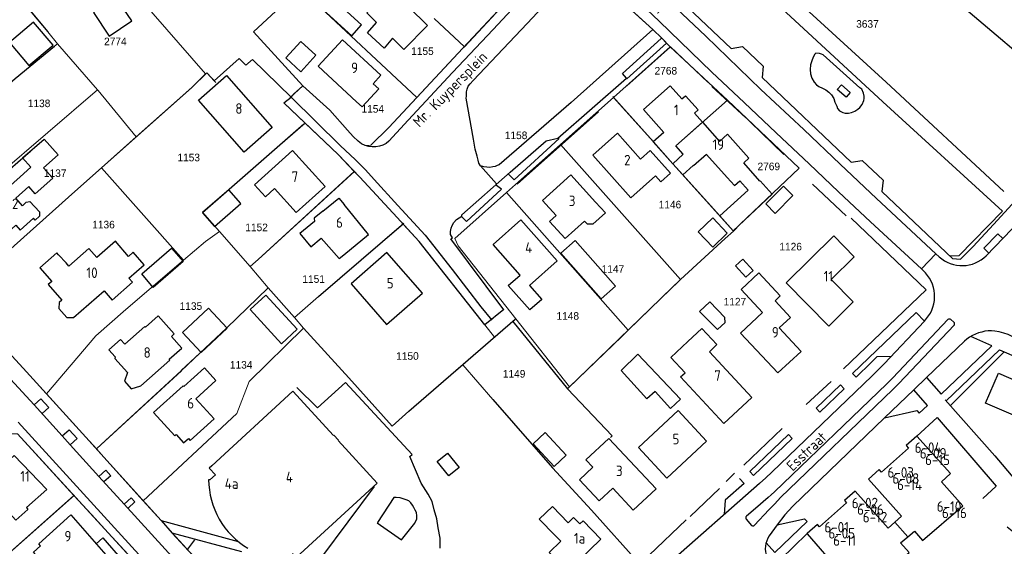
# Model space of a CAD drawing. Header units: metres. Extents: x 233874 to 239264, y 443832 to 448222.
# Tile 75 of 198: x 235729 to 235963, y 445116 to 445241. Entities that reach past the tile are written whole.
import ezdxf
from ezdxf.enums import TextEntityAlignment as Align

# ---------------------------------------------------------------- set-up
doc = ezdxf.new("R2010")
doc.units = ezdxf.units.M
doc.header["$MEASUREMENT"] = 0
doc.linetypes.add('DGN3', pattern=[54.868356, 36.578904, -18.289452])
for name, color, linetype in [('DAKRAND', 4, 'Continuous'), ('DAKRAND-BYG', 4, 'Continuous'), ('Goud-kadastrale grenzen', 13, 'Continuous'), ('HEG', 253, 'Continuous'), ('HEK', 253, 'Continuous'), ('HOOFDGEBOUW', 4, 'Continuous'), ('HUISNUMMER', 253, 'Continuous'), ('KANTVERH', 253, 'Continuous'), ('KANTWATER', 153, 'Continuous'), ('KUNSTWERK', 253, 'Continuous'), ('MUUR', 253, 'Continuous'), ('RASTER', 253, 'Continuous'), ('STRAATNAAM', 253, 'Continuous'), ('TUSSENMUUR', 253, 'Continuous')]:
    doc.layers.add(name, color=color, linetype=linetype)
for name, color, linetype, lineweight in [('G01 kadestrale perceelsgrens', 73, 'Continuous', 0), ('G02 kadestrale sectiegrens', 73, 'DGN3', 30), ('Z01 perceelnummer', 73, 'Continuous', 13)]:
    doc.layers.add(name, color=color, linetype=linetype, lineweight=lineweight)
doc.styles.get("Standard").update_dxf_attribs({"font": 'iso.shx'})
doc.styles.add('Styledgn001', font='dgn001.shx')

# ---------------------------------------------------------------- blocks, each defined once
blk = doc.blocks.new('A$C1532452F')
at = {"layer": 'G01 kadestrale perceelsgrens'}
for p, q in [((235740.317, 445265.806), (235772.839, 445228.463)), ((235720.511, 445256.268), (235735.385, 445238.436)), ((235862.604, 445254.057), (235879.062, 445239.034)), ((235795.489, 445248.622), (235823.046, 445222.898)), ((235834.365, 445234.921), (235845.437, 445246.835)), ((235827.102, 445241.654), (235834.365, 445234.921)), ((235735.385, 445238.436), (235737.669, 445235.655)), ((235879.062, 445239.034), (235881.2, 445236.966)), ((235736.923, 445235.084), (235737.669, 445235.655)), ((235737.669, 445235.655), (235747.191, 445224.709)), ((235881.2, 445236.966), (235883.228, 445234.946)), ((235869.709, 445222.911), (235883.228, 445234.946)), ((235883.228, 445234.946), (235896.827, 445222.232)), ((235703.29, 445187.128), (235747.191, 445224.709)), ((235747.191, 445224.709), (235747.345, 445224.531)), ((235747.345, 445224.531), (235756.307, 445213.544)), ((235791.41, 445221.618), (235793.203, 445222.983)), ((235796.467, 445216.827), (235791.41, 445221.618)), ((235857.144, 445211.726), (235869.709, 445222.911)), ((235896.827, 445222.232), (235913.823, 445206.117)), ((235796.467, 445216.827), (235778.422, 445201.128)), ((235748.111, 445206.214), (235756.307, 445213.544)), ((235810.719, 445211.519), (235812.122, 445211.594)), ((235844.355, 445200.34), (235857.144, 445211.726)), ((235857.144, 445211.726), (235885.651, 445179.693)), ((235740.238, 445199.206), (235748.111, 445206.214)), ((235748.111, 445206.214), (235767.608, 445184.299)), ((235785.298, 445184.43), (235808.15, 445205.293)), ((235883.862, 445207.161), (235898.263, 445191.16)), ((235899.854, 445192.84), (235913.823, 445206.117)), ((235713.825, 445175.638), (235740.238, 445199.206)), ((235844.355, 445200.34), (235873.23, 445167.65)), ((235799.651, 445175.626), (235819.742, 445192.844)), ((235898.263, 445191.16), (235899.854, 445192.84)), ((235776.127, 445191.097), (235783.427, 445182.729)), ((235885.651, 445179.693), (235896.301, 445189.405)), ((235896.301, 445189.405), (235898.263, 445191.16)), ((235783.427, 445182.729), (235785.298, 445184.43)), ((235783.427, 445182.729), (235787.704, 445177.686)), ((235885.254, 445179.28), (235885.651, 445179.693)), ((235777.804, 445168.131), (235787.704, 445177.686)), ((235787.704, 445177.686), (235793.994, 445170.66)), ((235883.931, 445177.994), (235885.254, 445179.28)), ((235793.994, 445170.66), (235799.651, 445175.626)), ((235793.994, 445170.66), (235796.095, 445168.115)), ((235841.438, 445165.957), (235846.575, 445170.382)), ((235846.575, 445170.382), (235859.277, 445154.191)), ((235771.455, 445162.188), (235777.804, 445168.131)), ((235796.095, 445168.115), (235806.833, 445156.33)), ((235839.176, 445168.952), (235841.438, 445165.957)), ((235833.935, 445159.466), (235841.438, 445165.957)), ((235859.277, 445154.191), (235871.717, 445166.191)), ((235871.717, 445166.191), (235873.23, 445167.65)), ((235833.935, 445159.466), (235841.086, 445151.168)), ((235806.833, 445156.33), (235817.134, 445144.858)), ((235746.886, 445139.463), (235747.026, 445139.587)), ((235721.305, 445110.48), (235741.568, 445128.402)), ((235758.032, 445127.124), (235762.25, 445122.472)), ((235762.25, 445122.472), (235764.93, 445119.514)), ((235764.93, 445119.514), (235774.744, 445108.823))]:
    blk.add_line(p, q, dxfattribs=at)
at = {"layer": 'G01 kadestrale perceelsgrens', "flags": 128}
for points in [[(235910.107, 445280.929), (235934.34, 445260.073), (235972.501, 445227.688), (235973.927, 445226.518)], [(235795.904, 445225.679), (235784.206, 445238.495), (235791.634, 445245.384)], [(235723.357, 445223.659), (235727.632, 445227.384), (235736.923, 445235.084)], [(235823.046, 445222.898), (235833.973, 445234.556), (235834.365, 445234.921)], [(235774.858, 445226.849), (235780.83, 445232.176), (235782.396, 445230.577), (235783.98, 445231.895), (235793.203, 445222.983)], [(235772.839, 445228.463), (235773.127, 445228.74), (235774.858, 445226.849)], [(235756.307, 445213.544), (235769.527, 445225.284), (235772.839, 445228.463)], [(235793.203, 445222.983), (235793.747, 445223.645), (235795.904, 445225.679)], [(235795.904, 445225.679), (235802.324, 445219.839), (235806.536, 445215.134), (235807.856, 445213.654), (235809.079, 445212.539), (235809.897, 445211.899), (235810.719, 445211.519)], [(235812.122, 445211.594), (235816.359, 445215.764), (235823.046, 445222.898)], [(235869.709, 445222.911), (235879.233, 445212.359), (235883.862, 445207.161)], [(235883.862, 445207.161), (235886.324, 445209.395), (235884.53, 445211.413), (235896.827, 445222.232)], [(235796.467, 445216.827), (235804.343, 445209.366), (235808.15, 445205.293)], [(235808.15, 445205.293), (235809.475, 445203.967), (235818.31, 445194.393), (235819.742, 445192.844)], [(235778.422, 445201.128), (235772.129, 445195.685), (235776.127, 445191.097)], [(235844.355, 445200.34), (235832.052, 445189.388), (235832.848, 445187.684), (235846.575, 445170.382)], [(235819.742, 445192.844), (235823.591, 445188.681), (235839.176, 445168.952)], [(235767.608, 445184.299), (235772.82, 445188.715), (235776.127, 445191.097)], [(235735.01, 445152.551), (235746.739, 445166.312), (235753.901, 445172.558), (235767.608, 445184.299)], [(235873.23, 445167.65), (235881.018, 445175.163), (235883.931, 445177.994)], [(235713.825, 445175.638), (235718.659, 445170.378), (235729.46, 445158.627), (235735.01, 445152.551)], [(235758.032, 445127.124), (235780.263, 445147.841), (235783.208, 445155.446), (235796.095, 445168.115)], [(235747.026, 445139.587), (235767.029, 445157.985), (235771.455, 445162.188)], [(235817.134, 445144.858), (235821.153, 445148.408), (235833.935, 445159.466)], [(235735.01, 445152.551), (235744.385, 445142.286), (235746.886, 445139.463)], [(235746.886, 445139.463), (235748.647, 445137.476), (235758.032, 445127.124)]]:
    blk.add_lwpolyline(points, dxfattribs=at)
at = {"layer": 'G02 kadestrale sectiegrens'}
blk.add_line((235728.156, 445143.032), (235741.568, 445128.402), dxfattribs=at)
at = {"layer": 'G02 kadestrale sectiegrens', "flags": 128}
blk.add_lwpolyline([(235741.568, 445128.402), (235745.699, 445123.896), (235749.683, 445119.55), (235758.265, 445110.292), (235758.16, 445110.19), (235760.438, 445107.775)], dxfattribs=at)
at = {"layer": 'Z01 perceelnummer', "linetype": 'Continuous', "lineweight": 13, "style": 'Styledgn001'}
for s, p in [('3637', (235930.073, 445240.342)), ('2774', (235751.395, 445236.186)), ('1155', (235824.346, 445233.881)), ('2768', (235882.177, 445229.232)), ('1138', (235733.273, 445221.49)), ('1154', (235812.549, 445220.187)), ('1158', (235846.595, 445213.903)), ('1153', (235768.82, 445208.644)), ('1137', (235737.11, 445204.914)), ('2769', (235906.634, 445206.521)), ('1146', (235883.152, 445197.472)), ('1136', (235748.583, 445192.711)), ('1152', (235784.95, 445192.049)), ('1126', (235911.827, 445187.488)), ('1147', (235869.605, 445182.179)), ('1151', (235798.507, 445179.788)), ('1127', (235898.587, 445174.418)), ('1135', (235769.348, 445173.376)), ('1148', (235858.879, 445171.036)), ('1150', (235820.788, 445161.532)), ('1134', (235781.291, 445159.429)), ('1149', (235846.131, 445157.3))]:
    blk.add_text(s, height=1.8, dxfattribs=at).set_placement(p, align=Align.MIDDLE_CENTER)

msp = doc.modelspace()

# ---------------------------------------------------------------- linework, layer by layer
at = {"layer": 'DAKRAND'}
for p, q in [((235883.86, 445207.16), (235886.2, 445204.56)), ((235886.2, 445204.56), (235888.66, 445206.77)), ((235898.17, 445191.26), (235907.44, 445199.94)), ((235894.98, 445194.8), (235898.17, 445191.26)), ((235739.68, 445183.62), (235737.91, 445185.55))]:
    msp.add_line(p, q, dxfattribs=at)
for points in [[(235817.22, 445236.94), (235815.25, 445234.57), (235811.33, 445238.23), (235813.44, 445240.69)], [(235881.69, 445214.61), (235879.18, 445212.36), (235883.86, 445207.16)], [(235729.37, 445208.53), (235734.52, 445212.99), (235737.81, 445209.29), (235734.34, 445206.2), (235736.51, 445203.76), (235732.35, 445200.05), (235730.84, 445201.75)], [(235896.73, 445203.9), (235898.46, 445201.96), (235899.77, 445203.14), (235901.77, 445200.92), (235894.98, 445194.8)], [(235729.3, 445197.2), (235730.24, 445198.03), (235731.08, 445198.16), (235733.35, 445195.72), (235733.38, 445194.71), (235732.34, 445193.79), (235731.96, 445194.22)], [(235865.5, 445198.02), (235867.81, 445195.48), (235864.86, 445192.8), (235863.53, 445192.83), (235862.82, 445193.55)], [(235800.31, 445189.49), (235804.55, 445184.65), (235805.66, 445185.57)], [(235754.62, 445180.02), (235758.23, 445183.17), (235755.64, 445186.14), (235754.55, 445185.18)], [(235908.11, 445174.6), (235909.36, 445175.77), (235904.27, 445181.24), (235900.06, 445177.32), (235905.16, 445171.85)], [(235753.61, 445164.36), (235758.4, 445168.54), (235758.58, 445168.39), (235761.53, 445171.04), (235765.38, 445166.75), (235764.74, 445166.15)], [(235887.42, 445164.98), (235883.34, 445161.17), (235886.74, 445157.52)], [(235730.25, 445125.54), (235730.64, 445125.1), (235727.73, 445122.53), (235721.83, 445128.97)], [(235855.87, 445118.9), (235852.08, 445122.8), (235855.21, 445125.84), (235859, 445121.94)]]:
    msp.add_lwpolyline(points, dxfattribs=at)
at = {"layer": 'DAKRAND-BYG'}
for points in [[(235746.2, 445243.07), (235749.96, 445237.47), (235755.3, 445241.08), (235751.54, 445246.68), (235746.2, 445243.07)], [(235809.91, 445240.1), (235802.16, 445247.17), (235799.79, 445244.57), (235807.54, 445237.51), (235809.91, 445240.1)], [(235731.95, 445240.8), (235726.22, 445235.93), (235730.85, 445230.47), (235736.59, 445235.34), (235731.95, 445240.8)], [(235795.48, 445236.21), (235791.87, 445232.3), (235795.46, 445228.99), (235799.06, 445232.89), (235795.48, 445236.21)], [(235774.94, 445192.28), (235781.18, 445197.75), (235778.36, 445200.97), (235772.12, 445195.5), (235774.94, 445192.28)], [(235908.16, 445195.38), (235912.36, 445199.62), (235910.1, 445201.85), (235905.91, 445197.61), (235908.16, 445195.38)], [(235893.32, 445187.37), (235889.89, 445190.99), (235893.35, 445194.28), (235896.78, 445190.65), (235893.32, 445187.37)], [(235860.67, 445188.95), (235870.24, 445178.09), (235866.82, 445175.08), (235857.25, 445185.94), (235860.67, 445188.95)], [(235757.65, 445181.01), (235764.76, 445187.14), (235767.5, 445183.96), (235760.39, 445177.82), (235757.65, 445181.01)], [(235901.18, 445180.24), (235902.91, 445181.84), (235900.46, 445184.5), (235898.73, 445182.89), (235901.18, 445180.24)], [(235790.85, 445164.44), (235783.42, 445172.56), (235787.15, 445175.98), (235794.58, 445167.86), (235790.85, 445164.44)], [(235771.76, 445162.34), (235777.95, 445168.11), (235773.54, 445172.85), (235767.34, 445167.07), (235771.76, 445162.34)], [(235894.44, 445167.8), (235896.27, 445169.48), (235896.17, 445170.67), (235892.63, 445174.35), (235890.2, 445172.11), (235894.44, 445167.8)], [(235871.55, 445158.08), (235875.53, 445161.95), (235885.69, 445151.27), (235883.28, 445149.08), (235879.62, 445153.12), (235877.66, 445151.34), (235871.55, 445158.08)], [(235855.63, 445135.31), (235850.63, 445140.71), (235853.5, 445143.36), (235858.5, 445137.96), (235855.63, 445135.31)], [(235830.6, 445133.06), (235827.85, 445136.49), (235830.32, 445138.48), (235833.08, 445135.05), (235830.6, 445133.06)]]:
    msp.add_lwpolyline(points, dxfattribs=at)
at = {"layer": 'HEG'}
for p, q in [((235720.29, 445256.54), (235735.39, 445238.44)), ((235740.24, 445199.21), (235769.53, 445225.28)), ((235846.86, 445202.31), (235866.14, 445219.51)), ((235778.42, 445201.13), (235796.18, 445216.64)), ((235703.88, 445186.47), (235731.22, 445210.13)), ((235886.2, 445204.56), (235894.98, 445194.8)), ((235917.02, 445202.34), (235924.98, 445194.79)), ((235799.65, 445175.63), (235819.93, 445193.02)), ((235949.85, 445149.88), (235962.56, 445162.48)), ((235747.03, 445139.59), (235767.11, 445158.02)), ((235721.3, 445110.48), (235741.66, 445128.48))]:
    msp.add_line(p, q, dxfattribs=at)
for points in [[(235835.74, 445344.5), (235871.14, 445314.25), (235899.71, 445290), (235934.34, 445260.07), (235972.5, 445227.69)], [(235821.52, 445330.28), (235861.03, 445294.05), (235901.58, 445256.64), (235934.54, 445226.49), (235962.51, 445200.59)], [(235693.71, 445197.83), (235707.45, 445209.84), (235727.63, 445227.38), (235736.92, 445235.08)], [(235841.09, 445151.17), (235855.23, 445134.95), (235864.53, 445124.95), (235876.02, 445112.09)]]:
    msp.add_lwpolyline(points, dxfattribs=at)
at = {"layer": 'HEK'}
for p, q in [((235869.55, 445223.09), (235879.23, 445212.36)), ((235785.3, 445184.43), (235808.26, 445205.39)), ((235924.39, 445158.5), (235944.03, 445177.25)), ((235821.15, 445148.41), (235846.41, 445170.26)), ((235845.83, 445169.7), (235858.79, 445153.71)), ((235915.55, 445150.01), (235921.48, 445155.49)), ((235900.67, 445135.62), (235909.83, 445144.31)), ((235896.49, 445131.71), (235898.51, 445133.7)), ((235887.92, 445123.43), (235894.9, 445130.09)), ((235878.18, 445114.28), (235887.02, 445122.62))]:
    msp.add_line(p, q, dxfattribs=at)
for points in [[(235893.98, 445261.05), (235894.49, 445258.08), (235912.83, 445241.15), (235933.72, 445221.89), (235962.15, 445195.88), (235951.76, 445185.29), (235949.53, 445185.23)], [(235769.53, 445225.28), (235773.13, 445228.74), (235775.26, 445226.41)]]:
    msp.add_lwpolyline(points, dxfattribs=at)
at = {"layer": 'HOOFDGEBOUW'}
for p, q in [((235814.45, 445228.15), (235812.61, 445226.16)), ((235810, 445220.63), (235813.96, 445224.91)), ((235813.96, 445224.91), (235812.61, 445226.16)), ((235808.65, 445221.88), (235810, 445220.63)), ((235729.37, 445208.53), (235731.31, 445206.34)), ((235731.31, 445206.34), (235728.77, 445204.08)), ((235904.52, 445203.06), (235900.67, 445207.4)), ((235904.6, 445203.13), (235904.52, 445203.06)), ((235907.44, 445199.94), (235904.6, 445203.13)), ((235856.36, 445184.09), (235849.78, 445178.23)), ((235844.73, 445178.25), (235847.54, 445180.75)), ((235849.78, 445178.23), (235852.7, 445174.95)), ((235767.17, 445163.4), (235764.74, 445166.15)), ((235774.3, 445135.47), (235773.72, 445134.93)), ((235773.72, 445134.93), (235775.18, 445133.35)), ((235775.18, 445133.35), (235773.86, 445132.13)), ((235773.86, 445132.13), (235773.56, 445132.17)), ((235735.09, 445129.82), (235730.25, 445125.54)), ((235740.8, 445123.82), (235749.15, 445114.3))]:
    msp.add_line(p, q, dxfattribs=at)
for points in [[(235813.44, 445240.69), (235811.15, 445242.97), (235816.8, 445248.66), (235825.57, 445239.94), (235819.92, 445234.26), (235817.22, 445236.94)], [(235808.65, 445221.88), (235799.56, 445230.29), (235805.36, 445236.56), (235814.45, 445228.15)], [(235788.65, 445215.76), (235782.03, 445209.92), (235771.15, 445222.25), (235777.77, 445228.09), (235788.65, 445215.76)], [(235881.69, 445214.61), (235876.87, 445220.03), (235883.2, 445225.66), (235885.98, 445222.53), (235886.84, 445223.3), (235889.83, 445219.94), (235888.97, 445219.17), (235890.89, 445217.01)], [(235890.89, 445217.01), (235894.94, 445212.45), (235896.84, 445214.14), (235901.88, 445208.47), (235900.67, 445207.4)], [(235879.71, 445204.31), (235873.84, 445199.08), (235864.81, 445209.21), (235870.68, 445214.44), (235876.18, 445208.27)], [(235801.23, 445201.76), (235793.49, 445210.34), (235784.47, 445202.19), (235787.07, 445199.31), (235789.23, 445201.26), (235794.37, 445195.57), (235801.23, 445201.76)], [(235876.18, 445208.27), (235878.47, 445210.31), (235883.29, 445204.91), (235881, 445202.87), (235879.71, 445204.31)], [(235896.73, 445203.9), (235891.84, 445209.39), (235888.76, 445206.65), (235888.66, 445206.77)], [(235728.77, 445204.08), (235725.74, 445201.39), (235725.38, 445201.8), (235719.11, 445196.22), (235719.75, 445195.51), (235719.25, 445195.07), (235721.27, 445192.79), (235721.73, 445193.2), (235724.73, 445189.83), (235727.78, 445192.54), (235728.8, 445191.4), (235731.96, 445194.22)], [(235865.5, 445198.02), (235859.58, 445204.51), (235852.9, 445198.42), (235856.13, 445194.88), (235854.57, 445193.45), (235858.27, 445189.4), (235862.82, 445193.55)], [(235729.3, 445197.2), (235727.72, 445198.98), (235730.84, 445201.75)], [(235800.69, 445195.91), (235804.48, 445199.01), (235805.72, 445197.5)], [(235800.69, 445195.91), (235798.65, 445194.24), (235798.72, 445193.42), (235795.25, 445190.58), (235797.81, 445187.45), (235800.31, 445189.49)], [(235805.66, 445185.57), (235811.54, 445190.38), (235805.72, 445197.5)], [(235847.54, 445180.75), (235841.13, 445187.96), (235847.72, 445193.81), (235856.36, 445184.09)], [(235926.92, 445185.1), (235922.05, 445190.04), (235910.75, 445178.91), (235920.87, 445168.64), (235926.71, 445174.39), (235921.45, 445179.72), (235926.92, 445185.1)], [(235754.55, 445185.18), (235751.43, 445188.75), (235746.99, 445184.88), (235745.11, 445187.03), (235740.34, 445182.86), (235739.68, 445183.62)], [(235737.91, 445185.55), (235737.48, 445186.05), (235733.42, 445182.49), (235736.27, 445179.22), (235735.46, 445178.52), (235738.72, 445174.79), (235738.02, 445174.19), (235737.99, 445172.77), (235739.83, 445170.67), (235741.49, 445170.64), (235748.73, 445176.96), (235750.64, 445174.77), (235755.5, 445179.02), (235754.62, 445180.02)], [(235824.33, 445176.44), (235815.87, 445186.11), (235807.38, 445178.68), (235815.85, 445169.01), (235824.33, 445176.44)], [(235852.7, 445174.95), (235849.88, 445172.45), (235844.73, 445178.25)], [(235908.11, 445174.6), (235911.77, 445170.68), (235909.1, 445168.2), (235914.3, 445162.63), (235908.79, 445157.49), (235899.94, 445166.98), (235905.16, 445171.85)], [(235887.42, 445164.98), (235890.73, 445168.06), (235894.32, 445164.22), (235892.51, 445162.52), (235902.62, 445151.68), (235895.99, 445145.5), (235885.69, 445156.54), (235886.74, 445157.52)], [(235753.61, 445164.36), (235752.63, 445165.47), (235749.83, 445163), (235751.33, 445161.32), (235751.26, 445160.93), (235754.27, 445157.61), (235753.57, 445155.56), (235755.19, 445153.74), (235757.44, 445154.42), (235764.37, 445160.53), (235764.17, 445160.75), (235767.17, 445163.4)], [(235775.29, 445155.72), (235772.55, 445158.72), (235767.65, 445154.25), (235767.48, 445154.44), (235760.49, 445148.08), (235765.51, 445142.57), (235765.85, 445142.88), (235767.61, 445140.95), (235768.74, 445141.98), (235769.19, 445141.49), (235774.85, 445146.65), (235770.54, 445151.39), (235775.29, 445155.72)], [(235964.77, 445147.47), (235958.14, 445150.35), (235961.23, 445157.47), (235965.43, 445155.64), (235965.1, 445154.88), (235971.07, 445152.28)], [(235813.57, 445131.37), (235804.32, 445141.44), (235804.4, 445141.52), (235803.31, 445142.71), (235803.23, 445142.63), (235793.54, 445153.16), (235774.3, 445135.47)], [(235891.85, 445141.3), (235885.13, 445148.57), (235875.66, 445139.83), (235882.38, 445132.55), (235891.85, 445141.3)], [(235952.75, 445125.97), (235947.63, 445131.66), (235949.8, 445133.61), (235941.82, 445142.49), (235939.29, 445140.26), (235939.82, 445139.66), (235933.38, 445133.95), (235932.85, 445134.55), (235930.33, 445132.32), (235938.17, 445123.47), (235936.58, 445122.06)], [(235879.84, 445130.02), (235874.44, 445124.97), (235869.59, 445130.16), (235866.34, 445127.13), (235861.63, 445132.17), (235864.81, 445135.15), (235863.2, 445136.88), (235868.66, 445141.98), (235879.84, 445130.02)], [(235723.68, 445134.64), (235727.34, 445137.88), (235735.09, 445129.82)], [(235773.56, 445132.17), (235773.61, 445130.94), (235773.74, 445129.73), (235773.94, 445128.52), (235774.22, 445127.33), (235774.58, 445126.16), (235775.01, 445125.01), (235775.51, 445123.89), (235776.09, 445122.81), (235776.73, 445121.77), (235777.43, 445120.77), (235778.2, 445119.82), (235779.03, 445118.91), (235779.91, 445118.07), (235780.85, 445117.28), (235781.83, 445116.55), (235782.86, 445115.88)], [(235793.45, 445114.65), (235794.34, 445113.69), (235813.57, 445131.37)], [(235936.58, 445122.06), (235934.96, 445120.63), (235927.13, 445129.48), (235924.59, 445127.24), (235925.13, 445126.64), (235918.7, 445120.95), (235918.18, 445121.54), (235915.74, 445119.4), (235915.67, 445119.34), (235915.71, 445119.29), (235923.43, 445110.42), (235925.63, 445112.35), (235930.61, 445106.65), (235939.95, 445114.87), (235937.96, 445117.14), (235939.65, 445118.6)], [(235939.65, 445118.6), (235941.23, 445119.96), (235943.16, 445117.71), (235952.75, 445125.97)], [(235724.02, 445092.27), (235714.13, 445103.69), (235721.11, 445110.11), (235729.06, 445100.97), (235739.28, 445110.23), (235735.95, 445114.04), (235734.15, 445112.41), (235731.92, 445114.95), (235733.61, 445116.49), (235733.22, 445116.94), (235740.8, 445123.82)], [(235859, 445121.94), (235860.27, 445123.17), (235861.75, 445121.65), (235862.52, 445122.39), (235866.76, 445118.03), (235858.85, 445110.35), (235854.45, 445114.88), (235857.19, 445117.54), (235855.87, 445118.9)]]:
    msp.add_lwpolyline(points, dxfattribs=at)
at = {"layer": 'KANTVERH'}
for p, q in [((235838.18, 445206.65), (235841.96, 445202.35)), ((235946.32, 445185.81), (235932.22, 445198.87)), ((235958.25, 445185.3), (235966.4, 445193.8)), ((235942.88, 445182.18), (235930.76, 445193.35)), ((235942.88, 445182.18), (235946.32, 445185.81)), ((235946.32, 445185.81), (235947.14, 445185.03)), ((235943.87, 445181.23), (235942.88, 445182.18)), ((235926.55, 445157.41), (235941.67, 445171.82)), ((235949.16, 445170.16), (235936.07, 445156.38)), ((235941.67, 445171.82), (235943.6, 445169.81)), ((235950.62, 445169.53), (235949.88, 445170.18)), ((235943.6, 445169.81), (235934.04, 445159.68)), ((235937.54, 445155.03), (235950.64, 445168.83)), ((235953.11, 445165.02), (235944.13, 445156.42)), ((235932.3, 445161.36), (235930.97, 445159.98)), ((235935.67, 445161.4), (235932.3, 445161.36)), ((235961.44, 445162.97), (235948.75, 445150.85)), ((235961.44, 445162.97), (235962.56, 445162.48)), ((235930.97, 445159.98), (235927.4, 445156.53)), ((235931.2, 445156.84), (235907.39, 445133.96)), ((235927.4, 445156.53), (235926.55, 445157.41)), ((235936.07, 445156.38), (235934.67, 445154.94)), ((235944.13, 445156.42), (235941.06, 445153.48)), ((235732.08, 445149.91), (235726.52, 445155.99)), ((235934.67, 445154.94), (235907.95, 445129.3)), ((235909.42, 445127.91), (235936.12, 445153.61)), ((235941.06, 445153.48), (235934.15, 445146.84)), ((235944.3, 445149.75), (235941.06, 445153.48)), ((235942.39, 445147.92), (235944.3, 445149.75)), ((235934.15, 445146.84), (235941.77, 445148.56)), ((235941.77, 445148.56), (235942.39, 445147.92)), ((235941.82, 445142.49), (235946.63, 445146.92)), ((235740.67, 445140.46), (235740.66, 445140.46)), ((235747.51, 445132.94), (235740.67, 445140.46)), ((235904.43, 445131.23), (235882.48, 445111.99)), ((235900.8, 445131.26), (235896.28, 445127.31)), ((235899.7, 445132.45), (235900.8, 445131.26)), ((235896.28, 445127.31), (235896.07, 445123.91)), ((235903.27, 445121.34), (235906.66, 445125.02)), ((235762.25, 445122.47), (235764.93, 445119.51)), ((235762.25, 445122.47), (235780.56, 445117.51)), ((235901.29, 445122.82), (235902.56, 445121.32)), ((235908.59, 445121.46), (235906.7, 445118.84)), ((235781.45, 445115.01), (235764.93, 445119.51)), ((235764.93, 445119.51), (235774.74, 445108.82))]:
    msp.add_line(p, q, dxfattribs=at)
for points in [[(235812.12, 445211.59), (235816.36, 445215.76), (235833.97, 445234.56), (235855.51, 445257.63)], [(235853.33, 445252.12), (235841.17, 445239.03), (235831.52, 445228.79), (235820.96, 445217.54), (235816.4, 445212.54), (235815.71, 445211.94), (235814.92, 445211.59), (235814.14, 445211.34), (235813.31, 445211.21), (235812.42, 445211.17), (235811.6, 445211.24), (235810.72, 445211.52), (235809.9, 445211.9), (235809.08, 445212.54), (235807.86, 445213.65), (235806.54, 445215.13), (235802.32, 445219.84), (235795.9, 445225.68), (235792.94, 445222.89)], [(235862.6, 445254.06), (235879.06, 445239.03), (235859.66, 445221.73), (235842.6, 445206.92), (235842.12, 445206.73), (235841.65, 445206.53), (235841.08, 445206.39), (235840.35, 445206.3), (235839.63, 445206.31), (235838.9, 445206.43), (235838.18, 445206.65), (235837.72, 445207.28), (235837.58, 445208.01), (235837.34, 445208.95), (235836.91, 445210.62), (235836.49, 445213.02), (235834.77, 445222.71), (235834.78, 445223.22), (235834.79, 445223.74), (235834.8, 445224.26), (235834.97, 445224.83), (235835.24, 445225.55), (235835.72, 445226.16), (235836.41, 445226.93), (235849.2, 445240.47), (235861.24, 445253.31)], [(235867.52, 445253.39), (235880.61, 445240.97), (235883.15, 445238.53), (235893.13, 445228.89), (235900.82, 445221.72), (235908.4, 445214.46), (235916.2, 445207.14), (235923.17, 445200.51), (235930.76, 445193.35)], [(235932.22, 445198.87), (235923.56, 445207.04), (235914.96, 445215.31), (235904.77, 445224.76), (235891.64, 445237.43), (235876.21, 445252.07)], [(235881.51, 445249.83), (235897.71, 445234.5), (235900.36, 445234.97), (235905.3, 445230.3), (235905.04, 445227.66), (235926.17, 445207.5), (235928.82, 445207.92), (235933.82, 445203.25), (235933.45, 445200.56), (235950.25, 445184.64), (235952.17, 445184.5), (235955.19, 445187.55), (235960.97, 445193.77), (235965.27, 445198.46)], [(235843.71, 445172.49), (235831.08, 445189.36), (235831.5, 445189.56), (235831, 445190.4), (235831.01, 445191.07), (235831.18, 445191.9), (235831.4, 445192.52), (235831.83, 445193.18), (235832.47, 445193.95), (235833.68, 445194.75), (235833.69, 445195.07), (235845.16, 445205.16), (235853.71, 445212.56), (235856.53, 445213.23), (235872.86, 445227.48), (235871.84, 445228.54), (235881.04, 445236.92)], [(235872.91, 445227.33), (235882.37, 445235.75), (235881.2, 445236.97)], [(235661.34, 445234.52), (235672.61, 445221.39), (235704.33, 445185.97), (235729.46, 445158.63), (235744.39, 445142.29), (235748.65, 445137.48), (235762.25, 445122.47)], [(235843.71, 445172.54), (235839.18, 445168.95), (235823.59, 445188.68), (235818.31, 445194.39), (235809.48, 445203.97), (235804.34, 445209.37), (235791.41, 445221.62), (235793.2, 445222.98), (235804.85, 445211.43)], [(235844.83, 445204.7), (235846.11, 445203.32), (235856.84, 445213.12)], [(235804.85, 445211.43), (235808.37, 445208.19), (235810.81, 445205.71), (235812.89, 445203.38), (235818.47, 445197.24), (235824.97, 445190.21), (235831.45, 445182.09), (235838.22, 445173.23), (235840.86, 445170.01)], [(235833.63, 445194.6), (235834.8, 445193.43), (235843.15, 445201.15), (235841.72, 445202.12)], [(235958.88, 445185.93), (235957.69, 445187.11), (235961.01, 445190.56), (235962.25, 445189.44)], [(235947.14, 445185.03), (235947.73, 445184.55), (235948.37, 445184.13), (235949.04, 445183.76), (235949.75, 445183.47), (235950.48, 445183.23), (235951.23, 445183.07), (235951.98, 445182.98), (235952.75, 445182.97), (235953.51, 445183.02), (235954.27, 445183.15), (235955.01, 445183.34), (235955.72, 445183.61), (235956.41, 445183.94), (235957.07, 445184.34), (235957.68, 445184.79), (235958.25, 445185.3)], [(235943.6, 445169.81), (235944.13, 445170.4), (235944.6, 445171.03), (235945.01, 445171.7), (235945.35, 445172.41), (235945.62, 445173.15), (235945.83, 445173.91), (235945.96, 445174.68), (235946.01, 445175.47), (235945.99, 445176.25), (235945.9, 445177.04), (235945.73, 445177.81), (235945.5, 445178.56), (235945.19, 445179.28), (235944.81, 445179.97), (235944.37, 445180.62), (235943.87, 445181.23)], [(235949.88, 445170.18), (235949.71, 445170.28), (235949.52, 445170.3), (235949.33, 445170.27), (235949.16, 445170.16)], [(235950.64, 445168.83), (235950.73, 445168.95), (235950.78, 445169.1), (235950.77, 445169.26), (235950.72, 445169.41), (235950.62, 445169.53)], [(235944.13, 445156.42), (235947.58, 445152.45), (235959.64, 445163.91), (235954.61, 445166.13)], [(235960.33, 445167.44), (235959.55, 445167.49), (235958.76, 445167.47), (235957.98, 445167.38), (235957.21, 445167.22), (235956.46, 445167), (235955.73, 445166.72), (235955.02, 445166.38), (235954.35, 445165.98), (235953.71, 445165.52), (235953.11, 445165.02)], [(235964.47, 445166.19), (235963.47, 445166.61), (235962.44, 445166.96), (235961.39, 445167.24), (235960.33, 445167.44)], [(235962.56, 445162.48), (235980.32, 445154.81), (236005.39, 445143.93)], [(235931.2, 445156.84), (235932.18, 445157.75), (235933.13, 445158.7), (235934.04, 445159.68)], [(235794.48, 445154.06), (235799.43, 445149.21), (235806.1, 445155.2), (235821.94, 445138.16)], [(235924.52, 445153.72), (235918.73, 445148.2), (235917.88, 445149.14), (235923.66, 445154.66), (235924.52, 445153.72)], [(235936.12, 445153.61), (235936.84, 445154.3), (235937.54, 445155.03)], [(235738.78, 445142.54), (235732.08, 445149.91), (235733.69, 445151.39), (235735.58, 445149.32), (235733.97, 445147.84)], [(235948.5, 445151.14), (235960.3, 445137.83), (235970.74, 445125.58), (235964.42, 445119.92), (235963.3, 445120.89)], [(235934.15, 445146.84), (235912.31, 445125.89), (235910.47, 445123.86), (235908.59, 445121.46), (235915.09, 445122.91), (235915.74, 445122.25), (235908.07, 445114.9), (235905.99, 445117.19)], [(235946.63, 445146.92), (235960.67, 445130.66), (235957.46, 445127.68)], [(235728.32, 445145.85), (235751.23, 445120.7), (235779.29, 445089.93), (235775.77, 445086.63)], [(235682.31, 445105.27), (235699.77, 445120.36), (235725.51, 445143.19), (235728.16, 445143.03), (235749.68, 445119.55), (235758.27, 445110.29), (235755.1, 445107.82)], [(235740.67, 445140.46), (235738.78, 445142.54), (235740.4, 445144.02), (235742.29, 445141.94), (235740.67, 445140.46)], [(235912.22, 445141.96), (235902.99, 445133.16), (235902.1, 445134.12), (235911.33, 445142.92), (235912.22, 445141.96)], [(235828.6, 445115.92), (235828.54, 445118.26), (235828.12, 445120.76), (235827.75, 445122.89), (235827.17, 445125.03), (235826.64, 445126.96), (235825.69, 445128.74), (235824.08, 445131.37), (235821.36, 445137.66), (235821.94, 445138.16)], [(235753.51, 445126.35), (235747.51, 445132.94), (235749.13, 445134.45), (235750.31, 445133.12), (235748.68, 445131.67)], [(235904.43, 445131.23), (235905.93, 445132.58), (235907.39, 445133.96)], [(235783.93, 445098.97), (235800.42, 445113.79), (235812.96, 445130.56)], [(235907.95, 445129.3), (235907.22, 445128.61), (235906.47, 445127.94)], [(235779.46, 445097.89), (235753.51, 445126.35), (235755.13, 445127.83), (235755.99, 445126.88), (235754.41, 445125.43)], [(235813.62, 445121.93), (235819.35, 445117.87), (235822.54, 445121.85), (235822.98, 445122.88), (235822.99, 445123.61), (235822.9, 445124.34), (235822.61, 445124.97), (235822.31, 445125.54), (235822.01, 445126.12), (235821.6, 445126.65), (235821.09, 445127.13), (235820.48, 445127.4), (235819.75, 445127.62), (235819.08, 445127.84), (235818.1, 445127.91), (235817.58, 445127.92), (235813.67, 445121.98)], [(235906.47, 445127.94), (235903.45, 445125.3), (235901.33, 445123.51)], [(235906.66, 445125.02), (235908.03, 445126.47), (235909.42, 445127.91)], [(235901.33, 445123.51), (235901.21, 445123.36), (235901.16, 445123.17), (235901.18, 445122.98), (235901.29, 445122.82)], [(235902.56, 445121.32), (235902.73, 445121.22), (235902.92, 445121.19), (235903.11, 445121.23), (235903.27, 445121.34)], [(235906.7, 445118.84), (235906.38, 445118.26), (235906.13, 445117.66), (235905.95, 445117.02), (235905.84, 445116.38), (235905.81, 445115.72), (235905.85, 445115.07), (235905.97, 445114.42), (235906.15, 445113.79), (235906.42, 445113.19), (235906.74, 445112.62), (235907.13, 445112.09), (235907.58, 445111.61)], [(235923.05, 445098.48), (235921.24, 445100.35), (235921.15, 445100.81), (235909.51, 445113.27), (235915.67, 445119.34)]]:
    msp.add_lwpolyline(points, dxfattribs=at)
at = {"layer": 'KANTWATER'}
msp.add_lwpolyline([(235917.77, 445233.37), (235917.56, 445233.16), (235917.18, 445232.44), (235916.85, 445231.57), (235916.57, 445230.64), (235916.44, 445229.5), (235916.53, 445228.46), (235916.87, 445227.47), (235917.42, 445226.52), (235917.98, 445225.89), (235918.49, 445225.46), (235919.42, 445225.13), (235920.19, 445224.7), (235920.9, 445224.17), (235921.51, 445223.53), (235922.07, 445222.64), (235922.36, 445221.75), (235922.76, 445220.86), (235922.95, 445220.29), (235923.46, 445219.71), (235924.23, 445219.33), (235924.8, 445219.16), (235925.57, 445219.14), (235926.3, 445219.34), (235927.04, 445219.63), (235927.77, 445220.08), (235928.3, 445220.49), (235928.78, 445221.21), (235929.22, 445222.18), (235929.33, 445222.65), (235929.29, 445223.17), (235929.15, 445223.9), (235928.75, 445224.84), (235928.29, 445225.16), (235919.52, 445232.97), (235919.16, 445233.18), (235918.7, 445233.3), (235917.82, 445233.37)], dxfattribs=at)
at = {"layer": 'KUNSTWERK'}
msp.add_lwpolyline([(235925.93, 445224.07), (235925.03, 445222.94), (235922.89, 445224.8), (235923.89, 445225.87), (235925.93, 445224.07)], dxfattribs=at)
at = {"layer": 'MUUR'}
for p, q in [((235893.07, 445225.48), (235901.17, 445218.06)), ((235902.23, 445217.09), (235910.24, 445209.37)), ((235926.23, 445194.21), (235944.03, 445177.25)), ((235768.65, 445115.64), (235770.3, 445117.89))]:
    msp.add_line(p, q, dxfattribs=at)
for points in [[(235872.92, 445225.62), (235883.31, 445234.9), (235892.13, 445226.5)], [(235746.87, 445116.91), (235748.46, 445118.38), (235753.13, 445112.99)]]:
    msp.add_lwpolyline(points, dxfattribs=at)
at = {"layer": 'RASTER'}
for p, q in [((235777.87, 445168.2), (235787.7, 445177.69)), ((235767.06, 445158.07), (235771.45, 445162.19))]:
    msp.add_line(p, q, dxfattribs=at)
for points in [[(235885.25, 445179.28), (235881.02, 445175.16), (235858.78, 445153.71), (235869.4, 445142.55), (235869.03, 445142.19)], [(235806.83, 445156.33), (235817.13, 445144.86), (235821.15, 445148.41)]]:
    msp.add_lwpolyline(points, dxfattribs=at)
at = {"layer": 'TUSSENMUUR'}
for p, q in [((235884.53, 445211.41), (235890.89, 445217.01)), ((235939.65, 445118.6), (235936.58, 445122.06))]:
    msp.add_line(p, q, dxfattribs=at)
msp.add_lwpolyline([(235883.86, 445207.16), (235886.32, 445209.4), (235884.53, 445211.41)], dxfattribs=at)

# ---------------------------------------------------------------- block references
at = {"layer": 'Goud-kadastrale grenzen', "linetype": 'Continuous'}
msp.add_blockref('A$C1532452F', (0, 0), dxfattribs=at)

# ---------------------------------------------------------------- texts
at = {"layer": 'HUISNUMMER'}
for s, p in [('9', (235807.4, 445228.68)), ('8', (235779.9, 445219.01)), ('1', (235884.08, 445218.66)), ('19', (235893.25, 445210.44)), ('2', (235872.26, 445206.76)), ('7', (235793.26, 445202.84)), ('12', (235725.72, 445196.39)), ('3', (235859.12, 445197.11)), ('6', (235803.81, 445191.96)), ('4', (235848.75, 445186.02)), ('10', (235744.52, 445180.04)), ('5', (235815.86, 445177.56)), ('11', (235919.67, 445179.2)), ('9', (235907.36, 445165.9)), ('8', (235758.11, 445161.1)), ('7', (235893.68, 445155.65)), ('6', (235768.47, 445149.06)), ('5', (235883.76, 445140.56)), ('6-04', (235941.29, 445138.52)), ('6-09', (235942.51, 445137.18)), ('6-15', (235943.75, 445135.63)), ('3', (235870.34, 445133.01)), ('6-03', (235934.84, 445132.63)), ('11', (235728.8, 445131.71)), ('4', (235791.9, 445131.54)), ('6-08', (235935.98, 445131.2)), ('4a', (235777.38, 445129.99)), ('6-14', (235937.1, 445129.7)), ('6-02', (235926.35, 445125.38)), ('6-06', (235927.62, 445123.83)), ('6-10', (235946.54, 445124.56)), ('6-12', (235928.96, 445122.02)), ('6-16', (235947.77, 445123.03)), ('6-01', (235919.84, 445119.63)), ('9', (235739.3, 445117.51)), ('1a', (235860.33, 445117)), ('6-05', (235920.8, 445118.19)), ('6-11', (235921.93, 445116.48))]:
    msp.add_text(s, height=2.5, dxfattribs=at).set_placement(p)
at = {"layer": 'STRAATNAAM'}
for s, rotation, p in [('Hagenstraat', 317.268, (235868.38, 445253.72)), ('Mr. Kuypersplein', 45.4052, (235823.61, 445215.66)), ('Esstraat', 43.5395, (235912.31, 445134.03))]:
    msp.add_text(s, height=2.5, rotation=rotation, dxfattribs=at).set_placement(p)

doc.saveas('drawing.dxf')
